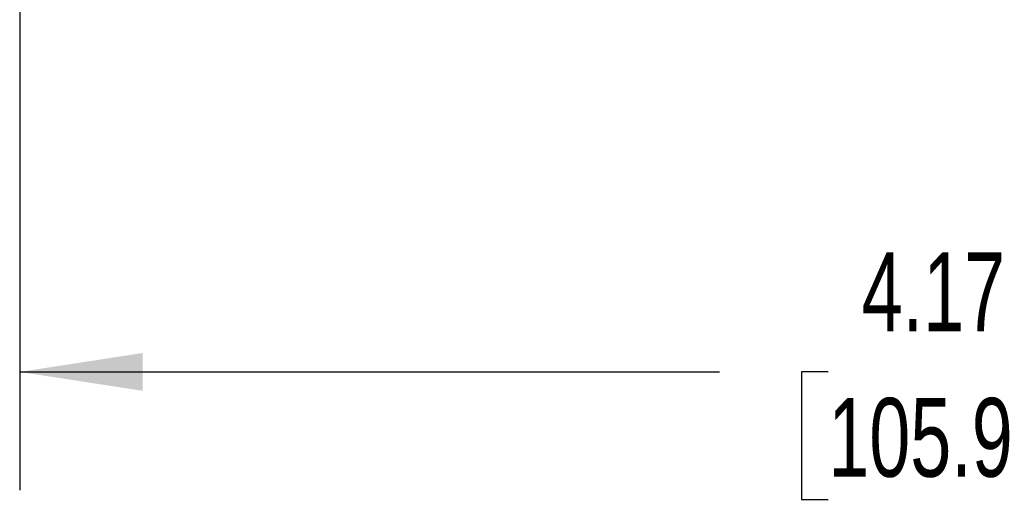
# Model space of a CAD drawing. Header units: inches. Extents: x 0.5 to 21.5, y 0.5 to 16.5.
# Tile 8 of 22: x 4 to 6, y 11.6 to 12.6. Entities that reach past the tile are written whole.
import ezdxf

# ---------------------------------------------------------------- set-up
doc = ezdxf.new("R2010")
doc.units = ezdxf.units.IN
doc.header["$LTSCALE"] = 2
doc.header["$MEASUREMENT"] = 0
doc.linetypes.add('SLD-Solid', pattern=[0])
doc.layers.add('DIMENSIONS', color=140, linetype='SLD-Solid', lineweight=25)
doc.styles.add('SLDTEXTSTYLE0', font='TXT', dxfattribs={"width": 0.7})
doc.dimstyles.new('SLDDIMSTYLE1', dxfattribs={"dimtxt": 0.169922, "dimasz": 0.26, "dimexe": 0, "dimexo": 0.0625, "dimgap": 0.04248, "dimtad": 0, "dimtih": 1, "dimtoh": 1, "dimrnd": 1e-09, "dimzin": 12, "dimdsep": 46, "dimtxsty": 'SLDTEXTSTYLE0', "dimsah": 1, "dimcen": 0.09, "dimadec": 0, "dimazin": 3, "dimtfac": 1, "dimtofl": 0, "dimtmove": 0, "dimatfit": 3, "dimfxl": 0, "dimfrac": 2, "dimtolj": 1, "dimtzin": 12, "dimarcsym": 0})

# ---------------------------------------------------------------- blocks, each defined once
blk = doc.blocks.new('_D_12')
at = {"layer": 'DIMENSIONS'}
for p, q in [((3.953, 13.3867), (3.953, 11.641)), ((8.123, 13.3867), (8.123, 11.641)), ((3.953, 11.891), (5.4338, 11.891)), ((5.664, 11.891), (5.607, 11.891)), ((5.607, 11.891), (5.607, 11.621)), ((6.3103, 11.891), (6.3674, 11.891)), ((6.3674, 11.891), (6.3674, 11.621)), ((8.123, 11.891), (6.5406, 11.891)), ((5.607, 11.621), (5.664, 11.621)), ((6.3674, 11.621), (6.3103, 11.621))]:
    blk.add_line(p, q, dxfattribs=at)
for points in [[(3.953, 11.891), (4.213, 11.851), (4.213, 11.931)], [(8.123, 11.891), (7.863, 11.931), (7.863, 11.851)]]:
    blk.add_solid(points, dxfattribs=at)
at = {"layer": 'DIMENSIONS', "char_height": 0.16667, "attachment_point": 1, "style": 'SLDTEXTSTYLE0'}
for s, insert in [('4.17', (5.7347, 12.1439)), ('105.9', (5.664, 11.8358))]:
    blk.add_mtext(s, dxfattribs=dict(at, insert=insert))

msp = doc.modelspace()

# ---------------------------------------------------------------- dimensions: what is measured, and where the dimension line sits
at = {"layer": 'DIMENSIONS'}
dim = msp.add_linear_dim(base=(8.123, 11.891), p1=(3.953, 13.4867), p2=(8.123, 13.4867), dimstyle='SLDDIMSTYLE1', dxfattribs=at)
dim.commit()
dim.dimension.update_dxf_attribs({"geometry": '_D_12', "text_midpoint": (5.9872, 11.891), "dimtype": 160})

doc.saveas('drawing.dxf')
